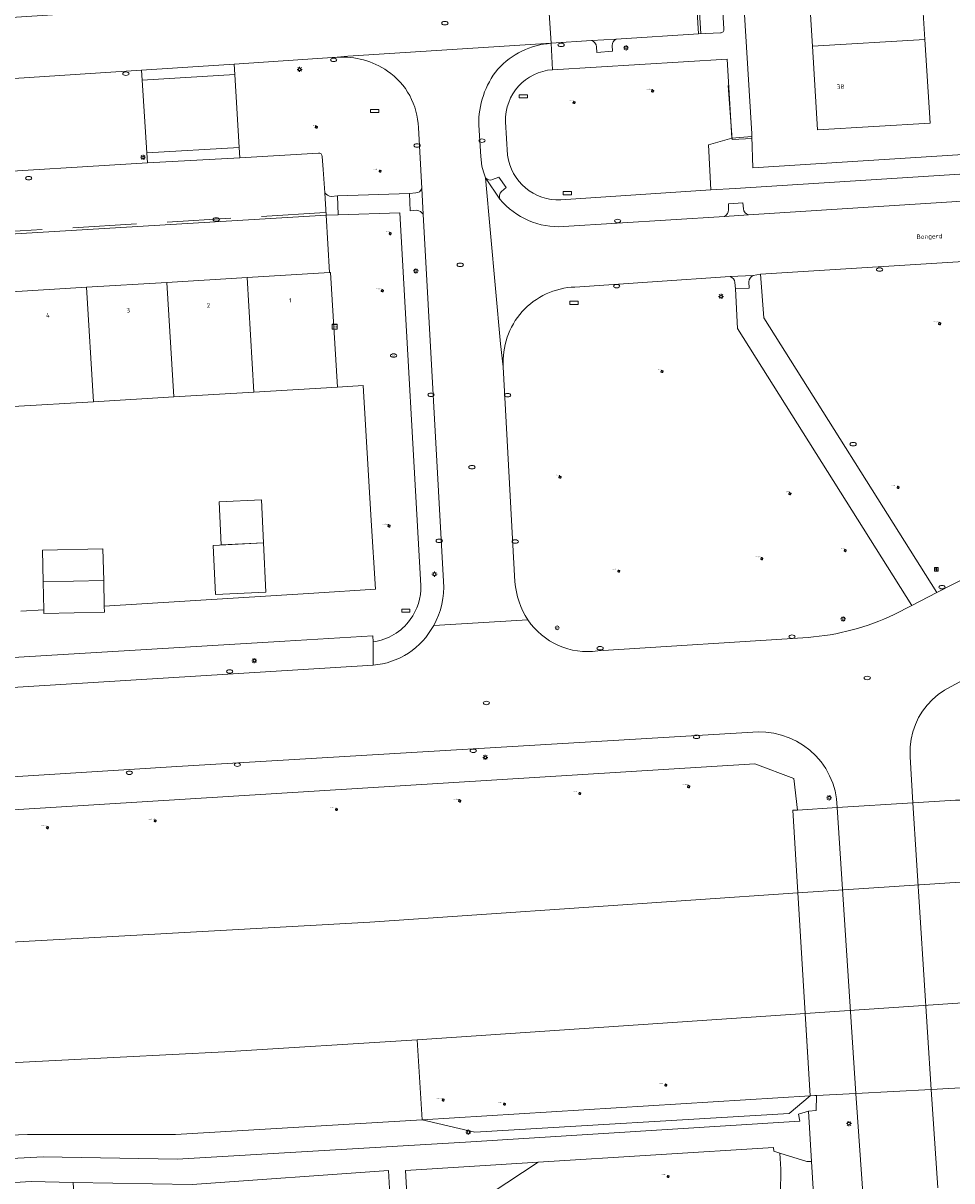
# Model space of a CAD drawing. Header units: metres. Extents: x 162098 to 162858, y 502351 to 503184.
# Tile 80 of 94: x 162473 to 162546, y 502900 to 502991. Entities that reach past the tile are written whole.
import ezdxf
from ezdxf.enums import TextEntityAlignment as Align

# ---------------------------------------------------------------- set-up
doc = ezdxf.new("R2010")
doc.units = ezdxf.units.M
doc.linetypes.add('RI-HWA-SO', pattern=[7.4, 5, -2.4])
for name, color, linetype, lineweight in [('B-PV-GK-BESCHOEIING-G', 252, 'GK-BESCHOEIING-SO', 13), ('B-PV-IE-MEUBILAIR-S', 252, 'Continuous', 13), ('B-PV-IE-TERREINAFSCHEIDING_KUNSTMATIG_HEKWERK-G', 252, 'IE-TERREINAFSCHEIDING-KUNSTMATIG-OPEN', 13), ('B-PV-KW-KUNSTWERK_DEK-GV', 252, 'Continuous', 13), ('B-PV-OG-BEBOUWING-GV', 7, 'Continuous', 18), ('B-PV-OG-BEBOUWING-T18', 7, 'Continuous', 18), ('B-PV-OG-BEBOUWING_LUIFEL-GV', 7, 'Continuous', 18), ('B-PV-OG-TERREIN_BEGROEID-GV', 7, 'Continuous', 13), ('B-PV-OG-TERREIN_ERF-GV', 252, 'Continuous', 13), ('B-PV-OG-TOPOGRAFIE-T18', 7, 'Continuous', 18), ('B-PV-VH-GESLOTENVERHARDING_ASFALT-GV', 252, 'Continuous', 13), ('B-PV-VH-OPENVERHARDING_BETONELEMENT-GV', 252, 'Continuous', 13), ('B-PV-VH-OPENVERHARDING_BETONSTRAATSTEEN-GV', 252, 'Continuous', 13), ('B-PV-VH-OPENVERHARDING_TEGEL-GV', 252, 'Continuous', 13)]:
    doc.layers.add(name, color=color, linetype=linetype, lineweight=lineweight)
for name, color, linetype, lineweight, true_color in [('B-PV-GR-BEPLANTING_CULTUUR_BOSPLANTSOEN-GV', 7, 'Continuous', 13, 0x99cc00), ('B-PV-GR-BEPLANTING_CULTUUR_HEESTERS-GV', 7, 'Continuous', 13, 0x99cc00), ('B-PV-GR-BOOM-S', 7, 'Continuous', 13, 0x4c9900), ('B-PV-OG-WATER_GRACHT-GV', 7, 'Continuous', 13, 0x007299), ('B-PV-RI-HWA_GOOT_MOLGOOT-G', 150, 'RI-HWA-SO', 18, 0x007fff)]:
    doc.layers.add(name, color=color, linetype=linetype, lineweight=lineweight, true_color=true_color)
doc.styles.add('NLCS-ISO', font='NLCS-ISO.ttf')
doc.styles.add('NLCS-ISO-M200-T18', font='NLCS-ISO.ttf', dxfattribs={"height": 1.8})
doc.linetypes.add('GK-BESCHOEIING-SO', pattern='A,18,-3,[1,NLCS.SHX,S=0.6,R=0,X=0,Y=0],-3', length=24)
doc.linetypes.add('IE-TERREINAFSCHEIDING-KUNSTMATIG-OPEN', pattern='A,7,-1.5,[67,NLCS.SHX,S=0.75,R=0,X=0,Y=0],-1.5', length=10)

# ---------------------------------------------------------------- blocks, each defined once
blk = doc.blocks.new('SIE-MEUBILAIR_BORD_STRAATNAAM-SO')
blk.add_lwpolyline([(-1.625, -0.625), (1.625, -0.625), (1.625, 0.625), (-1.625, 0.625)], close=True)
blk = doc.blocks.new('SIE-MEUBILAIR_BORD_INFORMATIE-SO')
h = blk.add_hatch(color=256)
h.dxf.hatch_style = 1
h.paths.add_polyline_path([(0.13, 0.2), (-0.33, 0.2), (-0.33, 0.08), (-0.13, 0.08), (-0.13, -0.65), (0.13, -0.65)])
h = blk.add_hatch(color=256)
h.dxf.hatch_style = 1
edge = h.paths.add_edge_path()
edge.add_arc((0, 0.5), 0.149, 0, 360)
for points in [[(-0.75, -0.75), (0.75, -0.75), (0.75, 0.75), (-0.75, 0.75)], [(0.13, 0.2), (-0.33, 0.2), (-0.33, 0.08), (-0.13, 0.08), (-0.13, -0.65), (0.13, -0.65)]]:
    blk.add_lwpolyline(points, close=True)
blk.add_circle((0, 0.5), 0.149)
blk = doc.blocks.new('SIE-MEUBILAIR_KAST_TELECOM-SO')
for points in [[(-1, 1), (1, 1), (1, 0.84), (-1, 0.84)], [(-1, 0.76), (1, 0.76), (1, -1), (-1, -1)]]:
    blk.add_lwpolyline(points, close=True)
at = {"style": 'NLCS-ISO'}
blk.add_text('tele', height=0.75, dxfattribs=at).set_placement((0, 0), align=Align.MIDDLE_CENTER)
blk = doc.blocks.new('SIE-MEUBILAIR_PAAL_LICHTMAST-SO')
for points in [[(-0.62, 0), (-1, 0)], [(-0.71, 0.71), (-0.44, 0.44)], [(0, 1), (0, 0.62)], [(0.44, 0.44), (0.71, 0.71)], [(1, 0), (0.62, 0)], [(-0.71, -0.71), (-0.44, -0.44)], [(0, -0.62), (0, -1)], [(0.44, -0.44), (0.71, -0.71)]]:
    blk.add_lwpolyline(points)
blk.add_circle((0, 0), 0.5)
blk = doc.blocks.new('SIE-MEUBILAIR_PAAL_AFSLUITPAAL-SO')
blk.add_circle((0, 0), 0.75)
at = {"style": 'NLCS-ISO'}
blk.add_text('af', height=0.75, dxfattribs=at).set_placement((0, 0.05), align=Align.MIDDLE_CENTER)
blk = doc.blocks.new('SIE-MEUBILAIR_PUT_RIOOLPUT-SO')
blk.add_ellipse((0, 0), major_axis=(1.25, 0), ratio=0.54)
blk = doc.blocks.new('SIE-MEUBILAIR_PUT_KOLK-SO')
blk.add_ellipse((0, 0), major_axis=(1.25, 0), ratio=0.54)
blk = doc.blocks.new('SIE-MEUBILAIR_PUT_WATERLEIDINGPUT-SO')
blk.add_ellipse((0, 0), major_axis=(1.25, 0), ratio=0.54)
at = {"style": 'NLCS-ISO'}
blk.add_text('wl', height=0.75, dxfattribs=at).set_placement((-0.14, 0), align=Align.MIDDLE_CENTER)
blk = doc.blocks.new('SGR-BOOM_GBKN-SO')
for centre, start, end in [((-0.25, -0.1), 67.1244, 157.1244), ((-0.1, 0.25), 157.1244, 247.1244), ((-0.1, 0.25), 337.1244, 157.1244), ((0.25, 0.1), 247.1244, 337.1244), ((-0.25, -0.1), 157.1244, 337.1244), ((0.1, -0.25), 157.1244, 337.1244), ((0.1, -0.25), 337.1244, 67.1244)]:
    blk.add_arc(centre, 0.188, start, end)
at = {"extrusion": (0, 0, -1)}
blk.add_arc((-0.25, 0.1), 0.188, 22.8756, 202.8756, dxfattribs=at)
at = {"style": 'NLCS-ISO'}
blk.add_attdef('SOORT', text='', height=0.35, dxfattribs=at).set_placement((0, 0.75), align=Align.MIDDLE_RIGHT)

msp = doc.modelspace()

# ---------------------------------------------------------------- linework, layer by layer
at = {"layer": 'B-PV-GK-BESCHOEIING-G'}
for points in [[(162453.673, 503163.524), (162455.511, 503133.577), (162457.868, 503095.176), (162437.735, 503093.938), (162434.578, 503093.707), (162410.517, 503092.256), (162415.815, 502999.91), (162419.621, 502938.826), (162419.646, 502938.428), (162419.812, 502935.772), (162420.253, 502928.729), (162420.41, 502926.215), (162420.431, 502925.877), (162420.89, 502918.623), (162423.413, 502916.408), (162500.204, 502920.699), (162533.746, 502922.991), (162546.855, 502923.865), (162666.979, 502931.362), (162670.077, 502928.533)], [(162444.175, 503162.921), (162447.774, 503104.071), (162437.156, 503103.454), (162434.02, 503103.258), (162400.485, 503101.214), (162406.535, 502999.921), (162408.755, 502964.106), (162410.244, 502938.316), (162410.272, 502937.919), (162410.465, 502935.207), (162410.966, 502928.179), (162411.146, 502925.645), (162411.17, 502925.308), (162411.809, 502913.964), (162412.089, 502908.992), (162414.666, 502906.723), (162480.651, 502910.124), (162488.851, 502910.55), (162503.923, 502911.475), (162534.317, 502913.531), (162547.417, 502914.432), (162573.635, 502916.097), (162634.509, 502919.963), (162655.591, 502921.302)]]:
    msp.add_lwpolyline(points, dxfattribs=at)
at = {"layer": 'B-PV-GR-BEPLANTING_CULTUUR_BOSPLANTSOEN-GV'}
for points in [[(162504.306, 502905.221), (162534.705, 502907.091), (162534.317, 502913.531), (162503.923, 502911.475)], [(162507.266, 502897.839), (162507.193, 502896.451), (162503.28, 502896.241), (162503.329, 502895.687), (162515.001, 502896.45), (162515.026, 502896.071), (162513.539, 502895.974), (162514.123, 502887.129), (162515.61, 502887.225), (162515.635, 502886.846), (162515.805, 502886.857), (162516.525, 502889.382), (162516.222, 502893.161), (162515.123, 502896.447), (162516.67, 502897.036), (162519.932, 502897.195), (162524.416, 502895.824), (162532.357, 502897.48), (162532.4, 502901.337), (162532.321, 502902.604), (162531.864, 502902.745), (162531.83, 502903.047), (162513.401, 502901.891), (162507.267, 502897.839)]]:
    msp.add_lwpolyline(points, close=True, dxfattribs=at)
at = {"layer": 'B-PV-GR-BEPLANTING_CULTUUR_HEESTERS-GV'}
for points in [[(162526.934, 502978.068), (162528.838, 502978.193), (162557.075, 502979.982), (162556.902, 502982.191), (162555.223, 502983.375), (162555.338, 502981.396), (162530.229, 502979.812), (162530.149, 502982.257), (162528.585, 502982.126), (162526.753, 502981.599)], [(162476.971, 502900.31), (162477.104, 502898.191), (162486.235, 502898.788), (162501.004, 502899.754), (162501.279, 502895.553), (162502.001, 502895.6), (162501.682, 502901.228), (162486.31, 502900.14)]]:
    msp.add_lwpolyline(points, close=True, dxfattribs=at)
for points in [[(162496.8, 502976.085), (162497.061, 502971.59), (162497.142, 502971.595), (162497.689, 502962.622), (162499.685, 502962.742), (162500.331, 502952.161), (162500.659, 502946.78), (162495.836, 502946.488), (162479.419, 502945.469), (162479.431, 502944.988), (162474.692, 502944.871), (162474.684, 502945.175), (162472.882, 502945.063)], [(162504.215, 502947.083), (162502.562, 502976.289), (162497.733, 502976.125), (162496.8, 502976.085)], [(162447.495, 502939.936), (162493.564, 502942.714), (162500.444, 502943.138), (162500.475, 502942.659)]]:
    msp.add_lwpolyline(points, dxfattribs=at)
for points in [[(162503.373, 502944.404, 0.172431), (162504.215, 502947.083)], [(162500.475, 502942.659, 0.207402), (162503.373, 502944.404)]]:
    msp.add_lwpolyline(points, format="xyb", dxfattribs=at)
at = {"layer": 'B-PV-IE-TERREINAFSCHEIDING_KUNSTMATIG_HEKWERK-G'}
for points in [[(162528.283, 502986.245), (162528.597, 502982.022)], [(162528.597, 502982.022), (162530.154, 502982.097)]]:
    msp.add_lwpolyline(points, dxfattribs=at)
at = {"layer": 'B-PV-KW-KUNSTWERK_DEK-GV'}
msp.add_lwpolyline([(162547.813, 502907.786), (162546.473, 502930.268), (162546.098, 502930.246), (162542.765, 502930.041), (162536.831, 502929.675), (162533.721, 502929.483), (162533.356, 502929.461), (162534.705, 502907.091), (162535.211, 502907.12), (162538.28, 502907.282), (162544.2, 502907.594), (162547.438, 502907.764)], close=True, dxfattribs=at)
at = {"layer": 'B-PV-OG-BEBOUWING-GV'}
for points in [[(162543.697, 502989.865), (162543.312, 502996.153), (162534.506, 502995.612), (162534.892, 502989.324)], [(162535.295, 502982.773), (162544.099, 502983.302), (162543.697, 502989.865), (162534.892, 502989.324)], [(162497.142, 502971.595), (162497.061, 502971.59), (162490.604, 502971.203), (162491.143, 502962.229), (162497.689, 502962.622)], [(162484.854, 502961.851), (162484.315, 502970.825), (162478.026, 502970.447), (162478.565, 502961.473)], [(162490.604, 502971.203), (162484.315, 502970.825), (162484.854, 502961.851), (162491.143, 502962.229)], [(162478.565, 502961.473), (162478.026, 502970.447), (162471.738, 502970.069), (162472.277, 502961.095)], [(162491.898, 502950.408), (162487.944, 502950.223), (162488.124, 502946.371), (162492.079, 502946.556)], [(162474.631, 502947.353), (162474.684, 502945.175), (162474.692, 502944.871), (162479.431, 502944.988), (162479.419, 502945.469), (162479.37, 502947.469)]]:
    msp.add_lwpolyline(points, close=True, dxfattribs=at)
at = {"layer": 'B-PV-OG-BEBOUWING_LUIFEL-GV'}
for points in [[(162491.898, 502950.408), (162491.739, 502953.802), (162488.406, 502953.646), (162488.565, 502950.252)], [(162479.37, 502947.469), (162479.31, 502949.951), (162474.57, 502949.835), (162474.631, 502947.353)]]:
    msp.add_lwpolyline(points, close=True, dxfattribs=at)
at = {"layer": 'B-PV-OG-TERREIN_BEGROEID-GV'}
for points in [[(162497.651, 502988.463), (162489.591, 502987.921), (162489.63, 502987.114), (162489.981, 502981.395), (162490.044, 502980.597), (162496.192, 502980.96)], [(162515.184, 502977.297), (162526.934, 502978.068), (162526.753, 502981.599), (162528.585, 502982.126), (162528.213, 502988.324), (162514.533, 502987.489)], [(162510.85, 502983.417), (162511.005, 502980.793)], [(162504.303, 502978.178), (162504.022, 502982.955)], [(162496.493, 502980.696), (162496.565, 502979.678), (162496.689, 502977.855)], [(162497.199, 502977.566), (162497.69, 502977.6), (162503.324, 502977.802), (162503.814, 502977.835)], [(162528.437, 502971.295), (162516.282, 502970.466)], [(162541.289, 502944.796), (162542.68, 502945.511), (162529.018, 502967.204), (162528.862, 502970.316), (162528.819, 502970.826)], [(162510.673, 502964.222), (162511.582, 502947.361)], [(162518.064, 502941.946), (162534.545, 502943.008)], [(162546.098, 502930.246), (162542.765, 502930.041), (162536.831, 502929.675), (162533.721, 502929.483), (162533.443, 502931.956), (162530.364, 502933.108), (162427.641, 502926.728), (162427.122, 502926.627), (162427.143, 502926.29), (162422.872, 502926.027), (162423.413, 502916.408), (162500.204, 502920.699), (162533.746, 502922.991), (162546.855, 502923.865)], [(162417.222, 502901.937), (162473.388, 502904.071), (162484.987, 502904.049), (162504.306, 502905.221), (162503.923, 502911.475), (162488.851, 502910.55), (162480.651, 502910.124), (162414.666, 502906.723), (162412.089, 502908.992), (162411.809, 502913.964), (162411.17, 502925.308), (162411.146, 502925.645), (162411.144, 502925.669), (162408.6, 502925.488), (162408.62, 502925.151), (162409.075, 502917.69), (162408.093, 502913.787), (162406.459, 502913.709), (162406.215, 502911.853)], [(162408.495, 502898.668), (162408.561, 502898.257), (162409.044, 502898.291), (162409.046, 502898.202), (162432.161, 502899.704), (162471.139, 502902.139), (162474.634, 502902.322), (162485.124, 502902.122), (162507.712, 502903.454), (162533.897, 502905.093), (162533.801, 502905.667), (162534.59, 502905.892), (162535.189, 502905.951), (162535.211, 502907.12), (162534.705, 502907.091), (162533.068, 502905.698), (162508.429, 502904.244), (162504.306, 502905.221), (162484.987, 502904.049), (162473.388, 502904.071), (162417.222, 502901.937)]]:
    msp.add_lwpolyline(points, dxfattribs=at)
for points in [[(162501.605, 502987.384, 0.171608), (162497.651, 502988.463)], [(162504.022, 502982.955, 0.238671), (162501.605, 502987.384)], [(162514.533, 502987.489, 0.404511), (162510.85, 502983.417)], [(162496.192, 502980.96, -0.41236), (162496.493, 502980.696)], [(162511.005, 502980.793, 0.389458), (162515.184, 502977.297)], [(162503.814, 502977.835, 0.29118), (162504.303, 502978.178)], [(162496.689, 502977.855, 0.241429), (162497.199, 502977.566)], [(162528.819, 502970.826, 0.290217), (162528.437, 502971.295)], [(162516.282, 502970.466, 0.424279), (162510.673, 502964.222)], [(162511.582, 502947.361, 0.12707), (162512.601, 502944.377)], [(162512.601, 502944.377, 0.284713), (162518.064, 502941.946)], [(162534.545, 502943.008, 0.090738), (162541.289, 502944.796)]]:
    msp.add_lwpolyline(points, format="xyb", dxfattribs=at)
for points in [[(162453.888, 502978.431), (162482.801, 502980.185), (162482.75, 502980.975), (162482.38, 502986.669), (162482.336, 502987.453), (162453.506, 502985.573), (162453.557, 502984.802), (162453.83, 502979.229)], [(162602.926, 502974.275), (162602.781, 502975.954), (162530.809, 502971.459), (162531.071, 502968.043), (162544.631, 502946.528), (162572.899, 502960.96), (162574.654, 502961.781), (162576.468, 502962.59), (162577.555, 502962.969), (162578.481, 502963.299), (162579.36, 502963.565), (162580.294, 502963.802), (162581.301, 502963.978), (162583.27, 502964.27), (162587.258, 502964.654), (162604.885, 502965.781), (162608.722, 502966.002), (162608.659, 502967.119), (162608.217, 502974.628)], [(162504.306, 502905.221), (162508.429, 502904.244), (162533.068, 502905.698), (162534.705, 502907.091)], [(162532.321, 502902.604), (162532.4, 502901.337), (162532.357, 502897.48), (162524.416, 502895.824), (162519.932, 502897.195), (162516.67, 502897.036), (162515.123, 502896.447), (162516.222, 502893.161), (162516.525, 502889.382), (162515.805, 502886.857), (162516.027, 502884.946), (162525.813, 502885.553), (162526.028, 502881.041), (162528.935, 502881.158), (162535.558, 502889.971), (162534.815, 502901.941), (162534.456, 502901.944)], [(162507.267, 502897.839), (162513.401, 502901.891), (162503.019, 502901.24), (162503.211, 502897.56), (162507.266, 502897.839)]]:
    msp.add_lwpolyline(points, close=True, dxfattribs=at)
at = {"layer": 'B-PV-OG-TERREIN_ERF-GV'}
for points in [[(162551.441, 503022.14), (162541.757, 503021.557), (162542.157, 503015.018), (162542.542, 503008.73), (162542.927, 503002.442), (162543.312, 502996.153), (162543.697, 502989.865), (162544.099, 502983.302), (162535.295, 502982.773), (162534.892, 502989.324), (162534.506, 502995.612), (162534.119, 503001.9), (162533.732, 503008.188), (162533.346, 503014.476), (162532.943, 503021.027), (162527.787, 503020.713), (162530.136, 502982.463), (162530.149, 502982.257), (162530.229, 502979.812), (162555.338, 502981.396)], [(162471.738, 502970.069), (162478.026, 502970.447), (162484.315, 502970.825), (162490.604, 502971.203), (162497.061, 502971.59), (162496.8, 502976.085), (162439.845, 502972.684)], [(162472.882, 502945.063), (162474.684, 502945.175), (162474.631, 502947.353), (162479.37, 502947.469), (162479.419, 502945.469), (162495.836, 502946.488), (162500.659, 502946.78), (162500.331, 502952.161), (162499.685, 502962.742), (162497.689, 502962.622), (162491.143, 502962.229), (162484.854, 502961.851), (162478.565, 502961.473), (162472.277, 502961.095)]]:
    msp.add_lwpolyline(points, dxfattribs=at)
msp.add_lwpolyline([(162491.898, 502950.408), (162492.079, 502946.556), (162488.124, 502946.371), (162487.944, 502950.223)], close=True, dxfattribs=at)
at = {"layer": 'B-PV-OG-WATER_GRACHT-GV'}
for points in [[(162546.855, 502923.865), (162533.746, 502922.991), (162500.204, 502920.699), (162423.413, 502916.408), (162420.89, 502918.623), (162420.431, 502925.877), (162420.41, 502926.215), (162420.253, 502928.729), (162419.812, 502935.772), (162419.646, 502938.428), (162419.621, 502938.826), (162415.815, 502999.91), (162410.517, 503092.256), (162434.578, 503093.707), (162437.735, 503093.938), (162457.868, 503095.176), (162455.63, 503131.632), (162455.511, 503133.577), (162453.673, 503163.524)], [(162400.485, 503101.214), (162406.535, 502999.921), (162408.755, 502964.106), (162410.244, 502938.316), (162410.272, 502937.919), (162410.465, 502935.207), (162410.966, 502928.179), (162411.144, 502925.669), (162411.146, 502925.645), (162411.17, 502925.308), (162411.809, 502913.964), (162412.089, 502908.992), (162414.666, 502906.723), (162480.651, 502910.124), (162488.851, 502910.55), (162503.923, 502911.475), (162534.317, 502913.531), (162547.417, 502914.432)]]:
    msp.add_lwpolyline(points, dxfattribs=at)
at = {"layer": 'B-PV-RI-HWA_GOOT_MOLGOOT-G'}
for points in [[(162524.222, 503021.932), (162526.135, 502990.317)], [(162496.709, 502976.3), (162439.865, 502972.871)]]:
    msp.add_lwpolyline(points, dxfattribs=at)
at = {"layer": 'B-PV-VH-GESLOTENVERHARDING_ASFALT-GV'}
for points in [[(162572.899, 502960.96), (162544.631, 502946.528), (162542.68, 502945.511), (162541.289, 502944.796)], [(162512.601, 502944.377), (162505.218, 502943.95)], [(162534.545, 502943.008), (162518.064, 502941.946)], [(162500.469, 502940.837), (162470.49, 502938.976)], [(162470.92, 502932.018), (162481.366, 502932.654), (162485.09, 502932.89), (162530.673, 502935.604), (162531.228, 502935.588), (162531.857, 502935.507), (162532.474, 502935.361), (162533.072, 502935.151), (162533.645, 502934.88), (162534.187, 502934.55), (162534.691, 502934.166), (162535.152, 502933.731), (162535.565, 502933.25), (162535.926, 502932.728), (162536.23, 502932.172), (162536.474, 502931.587), (162536.656, 502930.98), (162536.774, 502930.357), (162536.831, 502929.675), (162542.765, 502930.041), (162542.534, 502933.656), (162542.54, 502934.437), (162542.615, 502935.031), (162542.752, 502935.614), (162542.95, 502936.18), (162543.205, 502936.722), (162543.516, 502937.234), (162543.878, 502937.71), (162544.289, 502938.147), (162544.742, 502938.538), (162545.234, 502938.879), (162545.759, 502939.167), (162548.575, 502940.685)], [(162542.765, 502930.041), (162536.831, 502929.675)], [(162544.2, 502907.594), (162542.765, 502930.041)], [(162536.831, 502929.675), (162538.28, 502907.282)], [(162544.2, 502907.594), (162538.28, 502907.282)], [(162538.28, 502907.282), (162544.2, 502907.594)], [(162538.28, 502907.282), (162539.02, 502896.87)], [(162544.71, 502899.883), (162544.2, 502907.594)]]:
    msp.add_lwpolyline(points, dxfattribs=at)
for points in [[(162518.064, 502941.946, -0.284713), (162512.601, 502944.377)], [(162541.289, 502944.796, -0.090738), (162534.545, 502943.008)], [(162505.218, 502943.95, -0.255897), (162500.469, 502940.837)]]:
    msp.add_lwpolyline(points, format="xyb", dxfattribs=at)
at = {"layer": 'B-PV-VH-OPENVERHARDING_BETONELEMENT-GV'}
for points in [[(162482.336, 502987.453), (162482.38, 502986.669), (162489.63, 502987.114), (162489.591, 502987.921)], [(162490.044, 502980.597), (162489.981, 502981.395), (162482.75, 502980.975), (162482.801, 502980.185)]]:
    msp.add_lwpolyline(points, close=True, dxfattribs=at)
at = {"layer": 'B-PV-VH-OPENVERHARDING_BETONSTRAATSTEEN-GV'}
for points in [[(162423.813, 503074.846), (162429.242, 502983.975), (162435.63, 502984.38), (162436.271, 502984.421), (162438.275, 502984.598), (162446.212, 502985.098), (162453.506, 502985.573), (162482.336, 502987.453), (162489.591, 502987.921), (162497.651, 502988.463), (162498.488, 502988.55), (162514.41, 502989.56), (162514.108, 502994.305), (162513.492, 502994.274), (162473.728, 502991.69), (162473.286, 502991.65), (162467.26, 502991.245), (162465.965, 502991.168), (162462.544, 502990.965), (162440.811, 502989.57), (162439.603, 502989.446), (162438.813, 502989.491), (162438.077, 502989.603), (162436.162, 502990.321)], [(162517.551, 502995.128), (162516.582, 502994.756), (162515.605, 502994.505), (162514.646, 502994.333), (162514.108, 502994.305), (162514.41, 502989.56), (162517.574, 502989.779), (162519.51, 502989.881), (162525.966, 502990.297), (162524.033, 503022.218)], [(162525.889, 503020.63), (162524.033, 503022.218), (162525.966, 502990.297), (162527.679, 502990.371)], [(162527.959, 502990.682), (162526.213, 503019.968)], [(162519.51, 502989.881), (162517.574, 502989.779)], [(162514.41, 502989.56), (162498.488, 502988.55), (162497.651, 502988.463)], [(162517.975, 502989.286), (162517.997, 502988.834), (162519.224, 502988.935), (162519.206, 502989.38)], [(162504.022, 502982.955), (162504.303, 502978.178), (162504.391, 502976.161), (162505.987, 502947.384)], [(162509.284, 502979.018), (162509.112, 502979.488), (162508.991, 502979.944), (162508.91, 502980.696), (162508.752, 502983.142)], [(162439.602, 502977.317), (162439.73, 502974.491), (162439.845, 502972.684), (162496.8, 502976.085), (162496.689, 502977.855), (162496.565, 502979.678), (162496.493, 502980.696)], [(162496.192, 502980.96), (162490.044, 502980.597), (162482.801, 502980.185), (162453.888, 502978.431), (162446.713, 502978.012), (162444.945, 502977.886), (162439.838, 502977.578)], [(162509.284, 502979.018), (162510.409, 502977.348)], [(162511.582, 502947.361), (162510.673, 502964.222), (162510.458, 502966.002), (162509.284, 502979.018)], [(162510.409, 502977.348), (162509.284, 502979.018), (162510.458, 502966.002), (162510.673, 502964.222)], [(162510.531, 502977.957), (162510.889, 502978.26), (162510.331, 502979.075), (162509.833, 502978.883)], [(162504.391, 502976.161), (162504.303, 502978.178)], [(162558.438, 502977.938), (162529.883, 502976.131), (162527.991, 502976.003), (162515.392, 502975.2)], [(162496.689, 502977.855), (162496.8, 502976.085), (162497.733, 502976.125), (162497.69, 502977.6), (162497.199, 502977.566)], [(162503.814, 502977.835), (162503.324, 502977.802), (162503.385, 502976.437), (162503.906, 502976.479)], [(162529.483, 502976.583), (162529.439, 502977.054), (162528.303, 502976.971), (162528.319, 502976.518)], [(162516.282, 502970.466), (162528.437, 502971.295), (162530.233, 502971.378), (162530.809, 502971.459), (162602.781, 502975.954), (162607.867, 502976.291), (162609.949, 502976.79)], [(162527.991, 502976.003), (162529.883, 502976.131)], [(162530.233, 502971.378), (162528.437, 502971.295)], [(162528.819, 502970.826), (162528.862, 502970.316), (162529.941, 502970.387), (162529.908, 502970.872)], [(162505.218, 502943.95), (162512.601, 502944.377)]]:
    msp.add_lwpolyline(points, dxfattribs=at)
for points in [[(162527.679, 502990.371, 0.41794), (162527.959, 502990.682)], [(162517.574, 502989.779, -0.317762), (162517.975, 502989.286)], [(162519.206, 502989.38, -0.343874), (162519.51, 502989.881)], [(162510.236, 502987.539, -0.19153), (162514.41, 502989.56)], [(162497.651, 502988.463, -0.171608), (162501.605, 502987.384)], [(162501.605, 502987.384, -0.238671), (162504.022, 502982.955)], [(162508.752, 502983.142, -0.175059), (162510.236, 502987.539)], [(162496.493, 502980.696, 0.41236), (162496.192, 502980.96)], [(162509.833, 502978.883, -0.318748), (162509.284, 502979.018)], [(162504.303, 502978.178, -0.29118), (162503.814, 502977.835)], [(162510.409, 502977.348, -0.318598), (162510.531, 502977.957)], [(162497.199, 502977.566, -0.241429), (162496.689, 502977.855)], [(162515.392, 502975.2, -0.24046), (162510.409, 502977.348)], [(162503.906, 502976.479, -0.24295), (162504.391, 502976.161)], [(162528.319, 502976.518, -0.295315), (162527.991, 502976.003)], [(162529.883, 502976.131, -0.342594), (162529.483, 502976.583)], [(162528.437, 502971.295, -0.290217), (162528.819, 502970.826)], [(162529.908, 502970.872, -0.231991), (162530.233, 502971.378)], [(162510.673, 502964.222, -0.424279), (162516.282, 502970.466)], [(162505.987, 502947.384, -0.149334), (162505.218, 502943.95)], [(162512.601, 502944.377, -0.12707), (162511.582, 502947.361)]]:
    msp.add_lwpolyline(points, format="xyb", dxfattribs=at)
msp.add_lwpolyline([(162547.813, 502907.786), (162547.417, 502914.432), (162534.317, 502913.531), (162534.705, 502907.091), (162535.211, 502907.12), (162538.28, 502907.282), (162544.2, 502907.594), (162547.438, 502907.764)], close=True, dxfattribs=at)
at = {"layer": 'B-PV-VH-OPENVERHARDING_TEGEL-GV'}
for points in [[(162517.574, 502989.779), (162514.41, 502989.56), (162514.533, 502987.489), (162528.213, 502988.324), (162528.585, 502982.126), (162530.149, 502982.257), (162530.136, 502982.463), (162527.787, 503020.713), (162527.633, 503023.227)], [(162526.213, 503019.968), (162527.959, 502990.682)], [(162527.679, 502990.371), (162525.966, 502990.297), (162519.51, 502989.881)], [(162514.533, 502987.489), (162514.41, 502989.56)], [(162519.206, 502989.38), (162519.224, 502988.935), (162517.997, 502988.834), (162517.975, 502989.286)], [(162511.005, 502980.793), (162510.85, 502983.417)], [(162508.752, 502983.142), (162508.91, 502980.696), (162508.991, 502979.944), (162509.112, 502979.488), (162509.284, 502979.018)], [(162558.387, 502978.729), (162558.899, 502978.761), (162558.813, 502980.119), (162557.075, 502979.982), (162528.838, 502978.193), (162526.934, 502978.068), (162515.184, 502977.297)], [(162509.833, 502978.883), (162510.331, 502979.075), (162510.889, 502978.26), (162510.531, 502977.957)], [(162529.883, 502976.131), (162558.438, 502977.938), (162558.387, 502978.729)], [(162503.906, 502976.479), (162503.385, 502976.437), (162503.324, 502977.802), (162497.69, 502977.6), (162497.733, 502976.125), (162502.562, 502976.289), (162504.215, 502947.083)], [(162528.319, 502976.518), (162528.303, 502976.971), (162529.439, 502977.054), (162529.483, 502976.583)], [(162505.987, 502947.384), (162504.391, 502976.161)], [(162515.392, 502975.2), (162527.991, 502976.003)], [(162529.908, 502970.872), (162529.941, 502970.387), (162528.862, 502970.316), (162529.018, 502967.204), (162542.68, 502945.511), (162544.631, 502946.528), (162531.071, 502968.043), (162530.809, 502971.459), (162530.233, 502971.378)], [(162500.475, 502942.659), (162500.469, 502940.837)], [(162548.575, 502940.685), (162545.759, 502939.167), (162545.234, 502938.879), (162544.742, 502938.538), (162544.289, 502938.147), (162543.878, 502937.71), (162543.516, 502937.234), (162543.205, 502936.722), (162542.95, 502936.18), (162542.752, 502935.614), (162542.615, 502935.031), (162542.54, 502934.437), (162542.534, 502933.656), (162542.765, 502930.041), (162546.098, 502930.246)], [(162530.673, 502935.604), (162485.09, 502932.89)], [(162536.831, 502929.675), (162536.774, 502930.357), (162536.656, 502930.98), (162536.474, 502931.587), (162536.23, 502932.172), (162535.926, 502932.728), (162535.565, 502933.25), (162535.152, 502933.731), (162534.691, 502934.166), (162534.187, 502934.55), (162533.645, 502934.88), (162533.072, 502935.151), (162532.474, 502935.361), (162531.857, 502935.507), (162531.228, 502935.588), (162530.673, 502935.604)], [(162427.641, 502926.728), (162530.364, 502933.108)], [(162485.09, 502932.89), (162481.366, 502932.654), (162470.92, 502932.018)], [(162530.364, 502933.108), (162533.443, 502931.956), (162533.721, 502929.483)], [(162533.721, 502929.483), (162536.831, 502929.675)], [(162539.02, 502896.87), (162538.28, 502907.282), (162535.211, 502907.12), (162535.189, 502905.951), (162534.59, 502905.892), (162534.815, 502901.941), (162535.558, 502889.971)], [(162547.958, 502897.991), (162547.549, 502904.614), (162547.528, 502905.085), (162547.461, 502906.628), (162547.438, 502907.764), (162544.2, 502907.594)], [(162544.2, 502907.594), (162544.71, 502899.883)], [(162503.211, 502897.56), (162503.019, 502901.24), (162513.401, 502901.891), (162531.83, 502903.047), (162531.864, 502902.745), (162532.321, 502902.604), (162534.456, 502901.944), (162534.815, 502901.941), (162534.59, 502905.892), (162533.801, 502905.667), (162533.897, 502905.093), (162507.712, 502903.454), (162485.124, 502902.122), (162474.634, 502902.322), (162471.139, 502902.139), (162432.161, 502899.704)], [(162403.656, 502901.443), (162403.15, 502901.418), (162403.112, 502901.939), (162402.094, 502901.908), (162402, 502902.896), (162401.518, 502902.855), (162400.604, 502901.85), (162400.673, 502900.812), (162407.136, 502896.524), (162407.657, 502896.535), (162407.691, 502896.212), (162447.272, 502898.787), (162448.983, 502898.886), (162473.699, 502900.369), (162476.971, 502900.31), (162486.31, 502900.14), (162501.682, 502901.228)], [(162501.682, 502901.228), (162502.001, 502895.6)]]:
    msp.add_lwpolyline(points, dxfattribs=at)
for points in [[(162527.959, 502990.682, -0.41794), (162527.679, 502990.371)], [(162517.975, 502989.286, 0.317762), (162517.574, 502989.779)], [(162519.51, 502989.881, 0.343874), (162519.206, 502989.38)], [(162514.41, 502989.56, 0.19153), (162510.236, 502987.539)], [(162510.236, 502987.539, 0.175059), (162508.752, 502983.142)], [(162510.85, 502983.417, -0.404511), (162514.533, 502987.489)], [(162515.184, 502977.297, -0.389458), (162511.005, 502980.793)], [(162509.284, 502979.018, 0.318748), (162509.833, 502978.883)], [(162510.531, 502977.957, 0.318598), (162510.409, 502977.348)], [(162510.409, 502977.348, 0.24046), (162515.392, 502975.2)], [(162504.391, 502976.161, 0.24295), (162503.906, 502976.479)], [(162527.991, 502976.003, 0.295315), (162528.319, 502976.518)], [(162529.483, 502976.583, 0.342594), (162529.883, 502976.131)], [(162530.233, 502971.378, 0.231991), (162529.908, 502970.872)], [(162504.215, 502947.083, -0.172431), (162503.373, 502944.404)], [(162505.218, 502943.95, 0.149334), (162505.987, 502947.384)], [(162503.373, 502944.404, -0.207402), (162500.475, 502942.659)], [(162500.469, 502940.837, 0.255897), (162505.218, 502943.95)]]:
    msp.add_lwpolyline(points, format="xyb", dxfattribs=at)
for points in [[(162482.38, 502986.669), (162482.75, 502980.975), (162489.981, 502981.395), (162489.63, 502987.114)], [(162500.469, 502940.837), (162500.475, 502942.659), (162500.444, 502943.138), (162493.564, 502942.714), (162447.495, 502939.936), (162437.803, 502939.344), (162437.321, 502939.672), (162434.763, 502939.522), (162436.958, 502936.966), (162463.355, 502938.531), (162470.49, 502938.976)], [(162546.473, 502930.268), (162546.098, 502930.246), (162542.765, 502930.041), (162544.2, 502907.594), (162547.438, 502907.764), (162547.813, 502907.786)], [(162534.705, 502907.091), (162535.07, 502907.113), (162535.211, 502907.12), (162538.28, 502907.282), (162536.831, 502929.675), (162533.721, 502929.483), (162533.356, 502929.461)]]:
    msp.add_lwpolyline(points, close=True, dxfattribs=at)

# ---------------------------------------------------------------- block references
at = {"layer": 'B-PV-GR-BOOM-S', "xscale": 0.2, "yscale": 0.2, "zscale": 0.2}
for p in [(162522.369, 502985.818), (162516.214, 502984.919), (162496.025, 502982.987), (162501.024, 502979.544), (162501.811, 502974.651), (162501.201, 502970.174), (162544.856, 502967.591), (162523.106, 502963.85), (162515.114, 502955.565), (162533.127, 502954.264), (162541.597, 502954.763), (162501.717, 502951.743), (162537.452, 502949.813), (162530.922, 502949.175), (162519.719, 502948.207), (162516.661, 502930.784), (162525.19, 502931.317), (162507.253, 502930.195), (162497.602, 502929.523), (162474.961, 502928.106), (162483.401, 502928.634), (162523.402, 502907.924), (162505.956, 502906.768), (162510.764, 502906.434), (162523.584, 502900.774)]:
    msp.add_blockref('SGR-BOOM_GBKN-SO', p, dxfattribs=at).add_auto_attribs({'SOORT': '****%%c***m'})
at = {"layer": 'B-PV-IE-MEUBILAIR-S', "xscale": 0.2, "yscale": 0.2, "zscale": 0.2}
for name, p in [('SIE-MEUBILAIR_PUT_RIOOLPUT-SO', (162506.097, 502991.139)), ('SIE-MEUBILAIR_PUT_KOLK-SO', (162515.201, 502989.436)), ('SIE-MEUBILAIR_PAAL_LICHTMAST-SO', (162520.287, 502989.205)), ('SIE-MEUBILAIR_PUT_KOLK-SO', (162497.383, 502988.259)), ('SIE-MEUBILAIR_PUT_KOLK-SO', (162481.106, 502987.178)), ('SIE-MEUBILAIR_PAAL_LICHTMAST-SO', (162494.72, 502987.514)), ('SIE-MEUBILAIR_BORD_STRAATNAAM-SO', (162512.232, 502985.408)), ('SIE-MEUBILAIR_BORD_STRAATNAAM-SO', (162500.591, 502984.253)), ('SIE-MEUBILAIR_PUT_KOLK-SO', (162503.917, 502981.554)), ('SIE-MEUBILAIR_PUT_KOLK-SO', (162509.002, 502981.936)), ('SIE-MEUBILAIR_PAAL_LICHTMAST-SO', (162482.454, 502980.63)), ('SIE-MEUBILAIR_PUT_RIOOLPUT-SO', (162473.49, 502978.997)), ('SIE-MEUBILAIR_BORD_STRAATNAAM-SO', (162515.695, 502977.821)), ('SIE-MEUBILAIR_PUT_KOLK-SO', (162488.18, 502975.756)), ('SIE-MEUBILAIR_PUT_KOLK-SO', (162519.629, 502975.639)), ('SIE-MEUBILAIR_PAAL_LICHTMAST-SO', (162503.82, 502971.721)), ('SIE-MEUBILAIR_PUT_RIOOLPUT-SO', (162507.299, 502972.199)), ('SIE-MEUBILAIR_PUT_KOLK-SO', (162540.148, 502971.833)), ('SIE-MEUBILAIR_PUT_KOLK-SO', (162519.55, 502970.537)), ('SIE-MEUBILAIR_PAAL_LICHTMAST-SO', (162527.731, 502969.726)), ('SIE-MEUBILAIR_BORD_STRAATNAAM-SO', (162516.218, 502969.23)), ('SIE-MEUBILAIR_KAST_TELECOM-SO', (162497.471, 502967.366)), ('SIE-MEUBILAIR_PUT_WATERLEIDINGPUT-SO', (162502.079, 502965.094)), ('SIE-MEUBILAIR_PUT_KOLK-SO', (162505.011, 502962.018)), ('SIE-MEUBILAIR_PUT_KOLK-SO', (162511.007, 502961.994)), ('SIE-MEUBILAIR_PUT_RIOOLPUT-SO', (162538.073, 502958.152)), ('SIE-MEUBILAIR_PUT_RIOOLPUT-SO', (162508.215, 502956.351)), ('SIE-MEUBILAIR_PUT_KOLK-SO', (162505.653, 502950.575)), ('SIE-MEUBILAIR_PUT_KOLK-SO', (162511.605, 502950.519)), ('SIE-MEUBILAIR_PAAL_LICHTMAST-SO', (162505.283, 502947.966)), ('SIE-MEUBILAIR_BORD_INFORMATIE-SO', (162544.596, 502948.341)), ('SIE-MEUBILAIR_PUT_KOLK-SO', (162545.034, 502946.951)), ('SIE-MEUBILAIR_BORD_STRAATNAAM-SO', (162503.037, 502945.101)), ('SIE-MEUBILAIR_PAAL_LICHTMAST-SO', (162537.294, 502944.454)), ('SIE-MEUBILAIR_PAAL_AFSLUITPAAL-SO', (162514.892, 502943.759)), ('SIE-MEUBILAIR_PUT_KOLK-SO', (162533.286, 502943.067)), ('SIE-MEUBILAIR_PUT_KOLK-SO', (162518.253, 502942.161)), ('SIE-MEUBILAIR_PAAL_LICHTMAST-SO', (162491.167, 502941.181)), ('SIE-MEUBILAIR_PUT_KOLK-SO', (162489.234, 502940.342)), ('SIE-MEUBILAIR_PUT_RIOOLPUT-SO', (162539.18, 502939.83)), ('SIE-MEUBILAIR_PUT_RIOOLPUT-SO', (162509.343, 502937.872)), ('SIE-MEUBILAIR_PUT_KOLK-SO', (162525.807, 502935.214)), ('SIE-MEUBILAIR_PUT_KOLK-SO', (162508.318, 502934.127)), ('SIE-MEUBILAIR_PAAL_LICHTMAST-SO', (162509.258, 502933.607)), ('SIE-MEUBILAIR_PUT_KOLK-SO', (162481.382, 502932.404)), ('SIE-MEUBILAIR_PUT_KOLK-SO', (162489.838, 502933.038)), ('SIE-MEUBILAIR_PAAL_LICHTMAST-SO', (162536.195, 502930.444)), ('SIE-MEUBILAIR_PAAL_LICHTMAST-SO', (162507.929, 502904.244)), ('SIE-MEUBILAIR_PAAL_LICHTMAST-SO', (162537.743, 502904.914))]:
    msp.add_blockref(name, p, dxfattribs=at)

# ---------------------------------------------------------------- texts
at = {"layer": 'B-PV-OG-BEBOUWING-T18', "style": 'NLCS-ISO-M200-T18'}
for s, p in [('38', (162537.09, 502986.168)), ('3', (162481.29, 502968.642)), ('2', (162487.579, 502969.02)), ('1', (162493.995, 502969.404)), ('4', (162475.001, 502968.264))]:
    msp.add_text(s, height=0.36, rotation=3.5, dxfattribs=at).set_placement(p, align=Align.MIDDLE)
at = {"layer": 'B-PV-OG-TOPOGRAFIE-T18', "style": 'NLCS-ISO-M200-T18'}
msp.add_text('Bongerd', height=0.36, rotation=2, dxfattribs=at).set_placement((162544.056, 502974.379), align=Align.MIDDLE)

doc.saveas('drawing.dxf')
